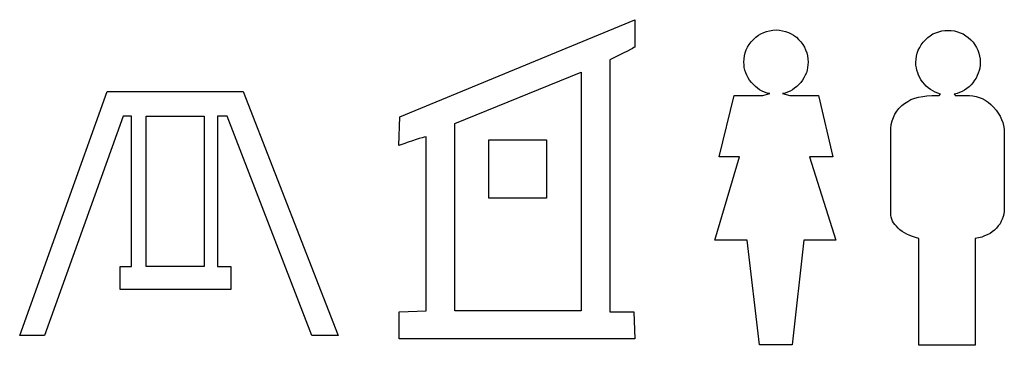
# Model space of a CAD drawing. Extents: x 0.2 to 15.8, y -0.4 to 2.1.
# Tile 2 of 2: x 8.1 to 15.8, y -0.4 to 2.1. Entities that reach past the tile are written whole.
import ezdxf

# ---------------------------------------------------------------- set-up
doc = ezdxf.new("R2010")
doc.units = 0

msp = doc.modelspace()

# ---------------------------------------------------------------- linework, layer by layer
at = {"color": 0}
for p, q in [((11.05664, 1.345703, 0.5), (12.89258, 2.103516, 0.5)), ((12.89258, 2.103516, 0.5), (12.89258, 1.890625, 0.5)), ((13.875, 1.994141, 0.5), (13.89844, 2.003906, 0.5)), ((13.89844, 2.003906, 0.5), (13.91992, 2.011719, 0.5)), ((13.91992, 2.011719, 0.5), (13.94336, 2.017578, 0.5)), ((13.94336, 2.017578, 0.5), (13.96875, 2.021484, 0.5)), ((13.96875, 2.021484, 0.5), (13.99414, 2.023438, 0.5)), ((13.99414, 2.023438, 0.5), (14.01953, 2.021484, 0.5)), ((14.01953, 2.021484, 0.5), (14.04297, 2.017578, 0.5)), ((14.04297, 2.017578, 0.5), (14.06641, 2.011719, 0.5)), ((14.06641, 2.011719, 0.5), (14.08984, 2.003906, 0.5)), ((14.08984, 2.003906, 0.5), (14.11133, 1.994141, 0.5)), ((15.21875, 1.992188, 0.5), (15.24023, 2.001953, 0.5)), ((15.24023, 2.001953, 0.5), (15.26367, 2.009766, 0.5)), ((15.26367, 2.009766, 0.5), (15.28711, 2.015625, 0.5)), ((15.28711, 2.015625, 0.5), (15.31055, 2.019531, 0.5)), ((15.31055, 2.019531, 0.5), (15.33594, 2.019531, 0.5)), ((15.33594, 2.019531, 0.5), (15.36133, 2.019531, 0.5)), ((15.36133, 2.019531, 0.5), (15.38672, 2.015625, 0.5)), ((15.38672, 2.015625, 0.5), (15.41016, 2.009766, 0.5)), ((15.41016, 2.009766, 0.5), (15.43164, 2.001953, 0.5)), ((15.43164, 2.001953, 0.5), (15.45313, 1.992188, 0.5)), ((13.7832, 1.910156, 0.5), (13.79883, 1.929688, 0.5)), ((13.79883, 1.929688, 0.5), (13.81641, 1.949219, 0.5)), ((13.81641, 1.949219, 0.5), (13.83594, 1.966797, 0.5)), ((13.83594, 1.966797, 0.5), (13.85547, 1.982422, 0.5)), ((13.85547, 1.982422, 0.5), (13.875, 1.994141, 0.5)), ((14.11133, 1.994141, 0.5), (14.13086, 1.982422, 0.5)), ((14.13086, 1.982422, 0.5), (14.15234, 1.966797, 0.5)), ((14.15234, 1.966797, 0.5), (14.16992, 1.949219, 0.5)), ((14.16992, 1.949219, 0.5), (14.1875, 1.929688, 0.5)), ((14.1875, 1.929688, 0.5), (14.20313, 1.910156, 0.5)), ((15.12695, 1.908203, 0.5), (15.14258, 1.927734, 0.5)), ((15.14258, 1.927734, 0.5), (15.16016, 1.947266, 0.5)), ((15.16016, 1.947266, 0.5), (15.17773, 1.964844, 0.5)), ((15.17773, 1.964844, 0.5), (15.19727, 1.978516, 0.5)), ((15.19727, 1.978516, 0.5), (15.21875, 1.992188, 0.5)), ((15.45313, 1.992188, 0.5), (15.47461, 1.978516, 0.5)), ((15.47461, 1.978516, 0.5), (15.49414, 1.964844, 0.5)), ((15.49414, 1.964844, 0.5), (15.51367, 1.947266, 0.5)), ((15.51367, 1.947266, 0.5), (15.53125, 1.927734, 0.5)), ((15.53125, 1.927734, 0.5), (15.54492, 1.908203, 0.5)), ((12.80664, 1.845703, 0.5), (12.77539, 1.830078, 0.5)), ((12.83398, 1.859375, 0.5), (12.80664, 1.845703, 0.5)), ((12.85742, 1.871094, 0.5), (12.83398, 1.859375, 0.5)), ((12.87305, 1.878906, 0.5), (12.85742, 1.871094, 0.5)), ((12.88477, 1.886719, 0.5), (12.87305, 1.878906, 0.5)), ((12.89258, 1.890625, 0.5), (12.88477, 1.886719, 0.5)), ((13.74805, 1.822266, 0.5), (13.75391, 1.845703, 0.5)), ((13.75391, 1.845703, 0.5), (13.76172, 1.869141, 0.5)), ((13.76172, 1.869141, 0.5), (13.77148, 1.890625, 0.5)), ((13.77148, 1.890625, 0.5), (13.7832, 1.910156, 0.5)), ((14.20313, 1.910156, 0.5), (14.21484, 1.890625, 0.5)), ((14.21484, 1.890625, 0.5), (14.22461, 1.869141, 0.5)), ((14.22461, 1.869141, 0.5), (14.23438, 1.845703, 0.5)), ((14.23438, 1.845703, 0.5), (14.24023, 1.822266, 0.5)), ((15.0957, 1.84375, 0.5), (15.10352, 1.865234, 0.5)), ((15.10352, 1.865234, 0.5), (15.11523, 1.886719, 0.5)), ((15.11523, 1.886719, 0.5), (15.12695, 1.908203, 0.5)), ((15.54492, 1.908203, 0.5), (15.55859, 1.886719, 0.5)), ((15.55859, 1.886719, 0.5), (15.56836, 1.865234, 0.5)), ((15.56836, 1.865234, 0.5), (15.57617, 1.84375, 0.5)), ((12.73828, 1.8125, 0.5), (12.69531, 1.791016, 0.5)), ((12.69531, 1.791016, 0.5), (12.69531, -0.175781, 0.5)), ((12.77539, 1.830078, 0.5), (12.73828, 1.8125, 0.5)), ((13.74219, 1.773438, 0.5), (13.74414, 1.798828, 0.5)), ((13.74414, 1.751953, 0.5), (13.74219, 1.773438, 0.5)), ((13.74414, 1.798828, 0.5), (13.74805, 1.822266, 0.5)), ((14.24023, 1.822266, 0.5), (14.24219, 1.798828, 0.5)), ((14.24219, 1.798828, 0.5), (14.24414, 1.773438, 0.5)), ((14.24414, 1.773438, 0.5), (14.24219, 1.751953, 0.5)), ((15.08594, 1.769531, 0.5), (15.08789, 1.794922, 0.5)), ((15.08594, 1.75, 0.5), (15.08594, 1.769531, 0.5)), ((15.08789, 1.794922, 0.5), (15.08984, 1.820313, 0.5)), ((15.08984, 1.820313, 0.5), (15.0957, 1.84375, 0.5)), ((15.57617, 1.84375, 0.5), (15.58203, 1.820313, 0.5)), ((15.58203, 1.820313, 0.5), (15.58594, 1.794922, 0.5)), ((15.58594, 1.794922, 0.5), (15.58789, 1.769531, 0.5)), ((15.58789, 1.769531, 0.5), (15.58594, 1.748047, 0.5)), ((11.48633, 1.292969, 0.5), (12.47266, 1.695313, 0.5)), ((12.47266, 1.695313, 0.5), (12.47266, -0.167969, 0.5)), ((13.74609, 1.730469, 0.5), (13.74414, 1.751953, 0.5)), ((13.75, 1.708984, 0.5), (13.74609, 1.730469, 0.5)), ((13.75781, 1.689453, 0.5), (13.75, 1.708984, 0.5)), ((14.23633, 1.708984, 0.5), (14.23047, 1.689453, 0.5)), ((14.24023, 1.730469, 0.5), (14.23633, 1.708984, 0.5)), ((14.24219, 1.751953, 0.5), (14.24023, 1.730469, 0.5)), ((15.08984, 1.728516, 0.5), (15.08594, 1.75, 0.5)), ((15.09375, 1.708984, 0.5), (15.08984, 1.728516, 0.5)), ((15.09961, 1.689453, 0.5), (15.09375, 1.708984, 0.5)), ((15.57813, 1.707031, 0.5), (15.57227, 1.6875, 0.5)), ((15.58398, 1.726563, 0.5), (15.57813, 1.707031, 0.5)), ((15.58594, 1.748047, 0.5), (15.58398, 1.726563, 0.5)), ((13.76563, 1.669922, 0.5), (13.75781, 1.689453, 0.5)), ((13.77539, 1.650391, 0.5), (13.76563, 1.669922, 0.5)), ((13.78711, 1.632813, 0.5), (13.77539, 1.650391, 0.5)), ((13.80078, 1.613281, 0.5), (13.78711, 1.632813, 0.5)), ((14.19922, 1.632813, 0.5), (14.1875, 1.613281, 0.5)), ((14.21094, 1.650391, 0.5), (14.19922, 1.632813, 0.5)), ((14.2207, 1.669922, 0.5), (14.21094, 1.650391, 0.5)), ((14.23047, 1.689453, 0.5), (14.2207, 1.669922, 0.5)), ((15.10547, 1.669922, 0.5), (15.09961, 1.689453, 0.5)), ((15.11523, 1.652344, 0.5), (15.10547, 1.669922, 0.5)), ((15.125, 1.634766, 0.5), (15.11523, 1.652344, 0.5)), ((15.13867, 1.617188, 0.5), (15.125, 1.634766, 0.5)), ((15.15234, 1.601563, 0.5), (15.13867, 1.617188, 0.5)), ((15.54297, 1.630859, 0.5), (15.5293, 1.611328, 0.5)), ((15.55469, 1.648438, 0.5), (15.54297, 1.630859, 0.5)), ((15.56445, 1.667969, 0.5), (15.55469, 1.648438, 0.5)), ((15.57227, 1.6875, 0.5), (15.56445, 1.667969, 0.5)), ((8.089844, -0.359375, 0.5), (8.773438, 1.542969, 0.5)), ((8.773438, 1.542969, 0.5), (9.833984, 1.542969, 0.5)), ((9.833984, 1.542969, 0.5), (10.57617, -0.359375, 0.5)), ((13.81641, 1.597656, 0.5), (13.80078, 1.613281, 0.5)), ((13.83203, 1.582031, 0.5), (13.81641, 1.597656, 0.5)), ((13.84766, 1.568359, 0.5), (13.83203, 1.582031, 0.5)), ((13.86523, 1.556641, 0.5), (13.84766, 1.568359, 0.5)), ((13.88477, 1.546875, 0.5), (13.86523, 1.556641, 0.5)), ((13.9043, 1.539063, 0.5), (13.88477, 1.546875, 0.5)), ((13.92383, 1.53125, 0.5), (13.9043, 1.539063, 0.5)), ((14.08398, 1.539063, 0.5), (14.06445, 1.53125, 0.5)), ((14.10352, 1.546875, 0.5), (14.08398, 1.539063, 0.5)), ((14.12109, 1.556641, 0.5), (14.10352, 1.546875, 0.5)), ((14.13867, 1.568359, 0.5), (14.12109, 1.556641, 0.5)), ((14.15625, 1.582031, 0.5), (14.13867, 1.568359, 0.5)), ((14.17188, 1.597656, 0.5), (14.15625, 1.582031, 0.5)), ((14.1875, 1.613281, 0.5), (14.17188, 1.597656, 0.5)), ((15.16602, 1.585938, 0.5), (15.15234, 1.601563, 0.5)), ((15.18164, 1.572266, 0.5), (15.16602, 1.585938, 0.5)), ((15.19922, 1.560547, 0.5), (15.18164, 1.572266, 0.5)), ((15.2168, 1.548828, 0.5), (15.19922, 1.560547, 0.5)), ((15.23633, 1.539063, 0.5), (15.2168, 1.548828, 0.5)), ((15.25586, 1.53125, 0.5), (15.23633, 1.539063, 0.5)), ((15.44531, 1.544922, 0.5), (15.42578, 1.537109, 0.5)), ((15.46484, 1.554688, 0.5), (15.44531, 1.544922, 0.5)), ((15.48242, 1.566406, 0.5), (15.46484, 1.554688, 0.5)), ((15.5, 1.580078, 0.5), (15.48242, 1.566406, 0.5)), ((15.51563, 1.595703, 0.5), (15.5, 1.580078, 0.5)), ((15.5293, 1.611328, 0.5), (15.51563, 1.595703, 0.5)), ((13.54883, 1.033203, 0.5), (13.66602, 1.513672, 0.5)), ((13.66602, 1.513672, 0.5), (13.89063, 1.513672, 0.5)), ((13.89063, 1.513672, 0.5), (13.94531, 1.527344, 0.5)), ((13.94531, 1.527344, 0.5), (13.92383, 1.53125, 0.5)), ((14.06445, 1.53125, 0.5), (14.04297, 1.527344, 0.5)), ((14.04297, 1.527344, 0.5), (14.10156, 1.513672, 0.5)), ((14.10156, 1.513672, 0.5), (14.32422, 1.513672, 0.5)), ((14.32422, 1.513672, 0.5), (14.4375, 1.033203, 0.5)), ((14.99609, 1.451172, 0.5), (15.02148, 1.466797, 0.5)), ((15.02148, 1.466797, 0.5), (15.04688, 1.480469, 0.5)), ((15.04688, 1.480469, 0.5), (15.07617, 1.492188, 0.5)), ((15.07617, 1.492188, 0.5), (15.10547, 1.5, 0.5)), ((15.10547, 1.5, 0.5), (15.13867, 1.505859, 0.5)), ((15.13867, 1.505859, 0.5), (15.17188, 1.509766, 0.5)), ((15.17188, 1.509766, 0.5), (15.20898, 1.511719, 0.5)), ((15.20898, 1.511719, 0.5), (15.20898, 1.511719, 0.5)), ((15.20898, 1.511719, 0.5), (15.21094, 1.511719, 0.5)), ((15.20898, 1.511719, 0.5), (15.20898, 1.511719, 0.5)), ((15.21094, 1.511719, 0.5), (15.21094, 1.511719, 0.5)), ((15.21094, 1.511719, 0.5), (15.21289, 1.511719, 0.5)), ((15.21289, 1.511719, 0.5), (15.21289, 1.511719, 0.5)), ((15.21289, 1.511719, 0.5), (15.21289, 1.511719, 0.5)), ((15.21289, 1.511719, 0.5), (15.21484, 1.511719, 0.5)), ((15.21484, 1.511719, 0.5), (15.21484, 1.511719, 0.5)), ((15.21484, 1.511719, 0.5), (15.2168, 1.511719, 0.5)), ((15.2168, 1.511719, 0.5), (15.2168, 1.511719, 0.5)), ((15.2168, 1.511719, 0.5), (15.22266, 1.511719, 0.5)), ((15.22266, 1.511719, 0.5), (15.22852, 1.511719, 0.5)), ((15.22852, 1.511719, 0.5), (15.23438, 1.511719, 0.5)), ((15.23438, 1.511719, 0.5), (15.24023, 1.511719, 0.5)), ((15.24023, 1.511719, 0.5), (15.24609, 1.511719, 0.5)), ((15.24609, 1.511719, 0.5), (15.25391, 1.511719, 0.5)), ((15.25391, 1.511719, 0.5), (15.25977, 1.511719, 0.5)), ((15.27734, 1.523438, 0.5), (15.25586, 1.53125, 0.5)), ((15.25977, 1.511719, 0.5), (15.26758, 1.511719, 0.5)), ((15.26758, 1.513672, 0.5), (15.26953, 1.515625, 0.5)), ((15.26758, 1.511719, 0.5), (15.26758, 1.513672, 0.5)), ((15.26758, 1.513672, 0.5), (15.26758, 1.513672, 0.5)), ((15.26758, 1.511719, 0.5), (15.26758, 1.511719, 0.5)), ((15.26953, 1.517578, 0.5), (15.27148, 1.519531, 0.5)), ((15.26953, 1.515625, 0.5), (15.26953, 1.517578, 0.5)), ((15.26953, 1.517578, 0.5), (15.26953, 1.517578, 0.5)), ((15.27148, 1.519531, 0.5), (15.27344, 1.521484, 0.5)), ((15.27148, 1.519531, 0.5), (15.27148, 1.519531, 0.5)), ((15.27344, 1.521484, 0.5), (15.27539, 1.523438, 0.5)), ((15.27344, 1.521484, 0.5), (15.27344, 1.521484, 0.5)), ((15.27539, 1.523438, 0.5), (15.27539, 1.523438, 0.5)), ((15.27539, 1.523438, 0.5), (15.27734, 1.523438, 0.5)), ((15.27734, 1.523438, 0.5), (15.27734, 1.523438, 0.5)), ((15.40625, 1.529297, 0.5), (15.38477, 1.523438, 0.5)), ((15.38477, 1.523438, 0.5), (15.38672, 1.521484, 0.5)), ((15.38672, 1.521484, 0.5), (15.38672, 1.521484, 0.5)), ((15.38672, 1.521484, 0.5), (15.38867, 1.519531, 0.5)), ((15.38867, 1.519531, 0.5), (15.39063, 1.517578, 0.5)), ((15.39063, 1.517578, 0.5), (15.39063, 1.515625, 0.5)), ((15.39063, 1.515625, 0.5), (15.39063, 1.513672, 0.5)), ((15.39063, 1.513672, 0.5), (15.39258, 1.513672, 0.5)), ((15.39258, 1.513672, 0.5), (15.39258, 1.511719, 0.5)), ((15.39258, 1.511719, 0.5), (15.50391, 1.511719, 0.5)), ((15.42578, 1.537109, 0.5), (15.40625, 1.529297, 0.5)), ((15.50391, 1.511719, 0.5), (15.5293, 1.509766, 0.5)), ((15.5293, 1.509766, 0.5), (15.55469, 1.505859, 0.5)), ((15.55469, 1.505859, 0.5), (15.57813, 1.498047, 0.5)), ((15.57813, 1.498047, 0.5), (15.60156, 1.488281, 0.5)), ((15.60156, 1.488281, 0.5), (15.625, 1.476563, 0.5)), ((15.625, 1.476563, 0.5), (15.64844, 1.460938, 0.5)), ((15.64844, 1.460938, 0.5), (15.66992, 1.443359, 0.5)), ((14.92188, 1.367188, 0.5), (14.93555, 1.390625, 0.5)), ((14.93555, 1.390625, 0.5), (14.95313, 1.412109, 0.5)), ((14.95313, 1.412109, 0.5), (14.97461, 1.433594, 0.5)), ((14.97461, 1.433594, 0.5), (14.99609, 1.451172, 0.5)), ((15.66992, 1.443359, 0.5), (15.69141, 1.421875, 0.5)), ((15.69141, 1.421875, 0.5), (15.71094, 1.398438, 0.5)), ((15.71094, 1.398438, 0.5), (15.72852, 1.375, 0.5)), ((8.898438, 1.351563, 0.5), (8.283203, -0.359375, 0.5)), ((8.962891, 1.351563, 0.5), (8.898438, 1.351563, 0.5)), ((8.962891, 0.177734, 0.5), (8.962891, 1.351563, 0.5)), ((9.078125, 1.351563, 0.5), (9.529297, 1.351563, 0.5)), ((9.078125, 0.177734, 0.5), (9.078125, 1.351563, 0.5)), ((9.529297, 1.351563, 0.5), (9.529297, 0.177734, 0.5)), ((9.708984, 1.351563, 0.5), (9.634766, 1.351563, 0.5)), ((9.634766, 1.351563, 0.5), (9.634766, 0.177734, 0.5)), ((10.36914, -0.359375, 0.5), (9.708984, 1.351563, 0.5)), ((11.04883, 1.123047, 0.5), (11.05664, 1.345703, 0.5)), ((14.89258, 1.285156, 0.5), (14.90039, 1.314453, 0.5)), ((14.90039, 1.314453, 0.5), (14.91016, 1.341797, 0.5)), ((14.91016, 1.341797, 0.5), (14.92188, 1.367188, 0.5)), ((15.72852, 1.375, 0.5), (15.74219, 1.351563, 0.5)), ((15.74219, 1.351563, 0.5), (15.75391, 1.326172, 0.5)), ((15.75391, 1.326172, 0.5), (15.76367, 1.302734, 0.5)), ((11.48633, -0.167969, 0.5), (11.48633, 1.292969, 0.5)), ((14.88867, 1.255859, 0.5), (14.89258, 1.285156, 0.5)), ((14.88867, 1.224609, 0.5), (14.88867, 1.255859, 0.5)), ((15.76367, 1.302734, 0.5), (15.76953, 1.277344, 0.5)), ((15.76953, 1.277344, 0.5), (15.77539, 1.25, 0.5)), ((15.77539, 1.25, 0.5), (15.77539, 1.224609, 0.5)), ((11.15625, 1.160156, 0.5), (11.12305, 1.148438, 0.5)), ((11.18359, 1.169922, 0.5), (11.15625, 1.160156, 0.5)), ((11.20898, 1.177734, 0.5), (11.18359, 1.169922, 0.5)), ((11.23047, 1.183594, 0.5), (11.20898, 1.177734, 0.5)), ((11.24805, 1.1875, 0.5), (11.23047, 1.183594, 0.5)), ((11.26172, 1.191406, 0.5), (11.24805, 1.1875, 0.5)), ((11.26172, -0.167969, 0.5), (11.26172, 1.191406, 0.5)), ((11.75195, 0.712891, 0.5), (11.75195, 1.166016, 0.5)), ((11.75195, 1.166016, 0.5), (12.20313, 1.166016, 0.5)), ((12.20313, 1.166016, 0.5), (12.20313, 0.712891, 0.5)), ((14.88867, 0.595703, 0.5), (14.88867, 1.224609, 0.5)), ((15.77539, 1.224609, 0.5), (15.77539, 0.630859, 0.5)), ((11.08789, 1.136719, 0.5), (11.04883, 1.123047, 0.5)), ((11.12305, 1.148438, 0.5), (11.08789, 1.136719, 0.5)), ((13.51563, 0.384766, 0.5), (13.70898, 1.033203, 0.5)), ((13.70898, 1.033203, 0.5), (13.54883, 1.033203, 0.5)), ((14.4375, 1.033203, 0.5), (14.25391, 1.033203, 0.5)), ((14.25391, 1.033203, 0.5), (14.46094, 0.384766, 0.5)), ((12.20313, 0.712891, 0.5), (11.75195, 0.712891, 0.5)), ((15.77539, 0.630859, 0.5), (15.77539, 0.609375, 0.5)), ((14.88867, 0.580078, 0.5), (14.88867, 0.595703, 0.5)), ((14.89258, 0.564453, 0.5), (14.88867, 0.580078, 0.5)), ((14.89648, 0.548828, 0.5), (14.89258, 0.564453, 0.5)), ((14.90234, 0.533203, 0.5), (14.89648, 0.548828, 0.5)), ((15.75977, 0.548828, 0.5), (15.75195, 0.53125, 0.5)), ((15.76758, 0.568359, 0.5), (15.75977, 0.548828, 0.5)), ((15.77148, 0.587891, 0.5), (15.76758, 0.568359, 0.5)), ((15.77539, 0.609375, 0.5), (15.77148, 0.587891, 0.5)), ((14.91016, 0.519531, 0.5), (14.90234, 0.533203, 0.5)), ((14.92188, 0.505859, 0.5), (14.91016, 0.519531, 0.5)), ((14.93359, 0.492188, 0.5), (14.92188, 0.505859, 0.5)), ((14.94727, 0.478516, 0.5), (14.93359, 0.492188, 0.5)), ((14.96094, 0.464844, 0.5), (14.94727, 0.478516, 0.5)), ((14.97852, 0.453125, 0.5), (14.96094, 0.464844, 0.5)), ((15.69922, 0.462891, 0.5), (15.68164, 0.449219, 0.5)), ((15.71484, 0.478516, 0.5), (15.69922, 0.462891, 0.5)), ((15.72852, 0.496094, 0.5), (15.71484, 0.478516, 0.5)), ((15.74219, 0.511719, 0.5), (15.72852, 0.496094, 0.5)), ((15.75195, 0.53125, 0.5), (15.74219, 0.511719, 0.5)), ((13.76758, 0.384766, 0.5), (13.51563, 0.384766, 0.5)), ((13.86328, -0.431641, 0.5), (13.76758, 0.384766, 0.5)), ((14.21094, 0.384766, 0.5), (14.11914, -0.431641, 0.5)), ((14.46094, 0.384766, 0.5), (14.21094, 0.384766, 0.5)), ((14.99609, 0.441406, 0.5), (14.97852, 0.453125, 0.5)), ((15.01563, 0.431641, 0.5), (14.99609, 0.441406, 0.5)), ((15.03711, 0.421875, 0.5), (15.01563, 0.431641, 0.5)), ((15.05859, 0.412109, 0.5), (15.03711, 0.421875, 0.5)), ((15.08203, 0.404297, 0.5), (15.05859, 0.412109, 0.5)), ((15.10742, 0.396484, 0.5), (15.08203, 0.404297, 0.5)), ((15.10742, -0.435547, 0.5), (15.10742, 0.396484, 0.5)), ((15.57422, 0.402344, 0.5), (15.54883, 0.396484, 0.5)), ((15.54883, 0.396484, 0.5), (15.54883, -0.435547, 0.5)), ((15.59961, 0.408203, 0.5), (15.57422, 0.402344, 0.5)), ((15.62109, 0.417969, 0.5), (15.59961, 0.408203, 0.5)), ((15.64258, 0.425781, 0.5), (15.62109, 0.417969, 0.5)), ((15.66406, 0.4375, 0.5), (15.64258, 0.425781, 0.5)), ((15.68164, 0.449219, 0.5), (15.66406, 0.4375, 0.5)), ((8.873047, 0, 0.5), (8.873047, 0.177734, 0.5)), ((8.873047, 0.177734, 0.5), (8.962891, 0.177734, 0.5)), ((9.529297, 0.177734, 0.5), (9.078125, 0.177734, 0.5)), ((9.634766, 0.177734, 0.5), (9.738281, 0.177734, 0.5)), ((9.738281, 0.177734, 0.5), (9.738281, 0, 0.5)), ((9.738281, 0, 0.5), (8.873047, 0, 0.5)), ((11.05078, -0.173828, 0.5), (11.26172, -0.167969, 0.5)), ((11.05078, -0.384766, 0.5), (11.05078, -0.173828, 0.5)), ((12.47266, -0.167969, 0.5), (11.48633, -0.167969, 0.5)), ((12.69531, -0.175781, 0.5), (12.88281, -0.175781, 0.5)), ((12.88281, -0.175781, 0.5), (12.89258, -0.384766, 0.5)), ((8.283203, -0.359375, 0.5), (8.089844, -0.359375, 0.5)), ((10.57617, -0.359375, 0.5), (10.36914, -0.359375, 0.5)), ((12.89258, -0.384766, 0.5), (11.05078, -0.384766, 0.5)), ((14.11914, -0.431641, 0.5), (13.86328, -0.431641, 0.5)), ((15.54883, -0.435547, 0.5), (15.10742, -0.435547, 0.5))]:
    msp.add_line(p, q, dxfattribs=at)

doc.saveas('drawing.dxf')
